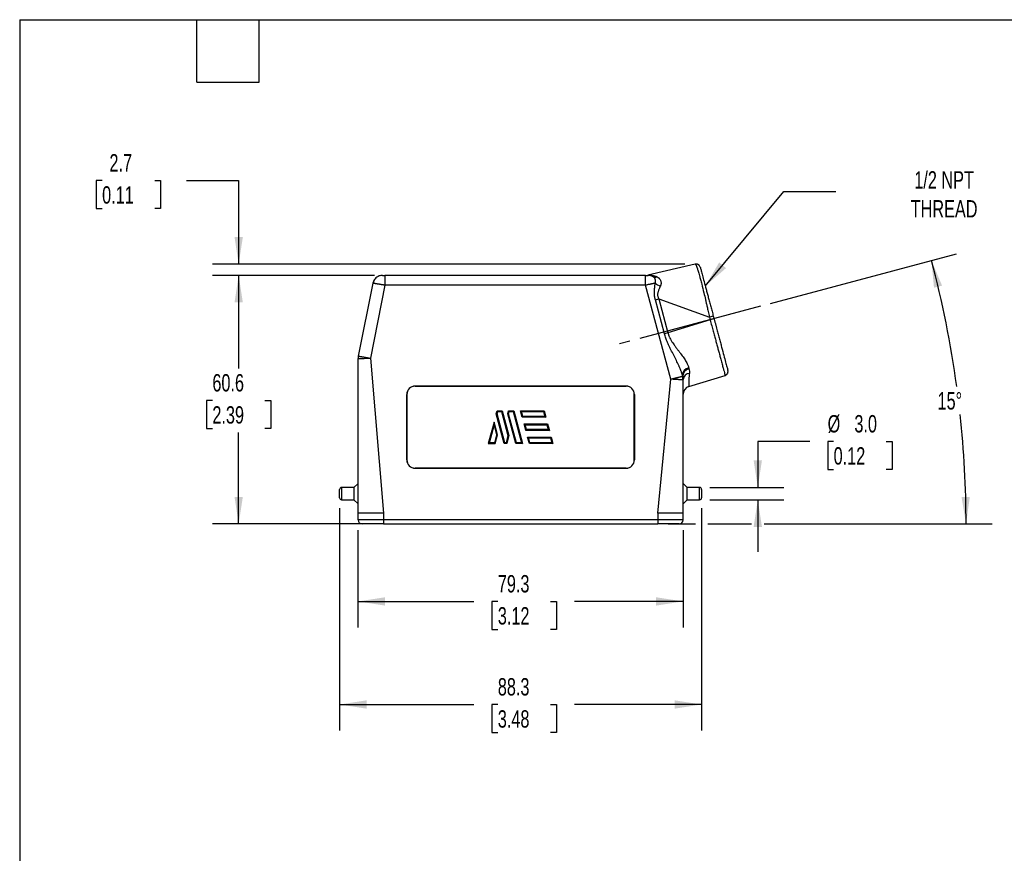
# Model space of a CAD drawing. Header units: millimetres. Extents: x 13 to 546, y 13 to 419.
# Tile 2 of 4: x 13 to 253, y 216 to 419. Entities that reach past the tile are written whole.
import ezdxf

# ---------------------------------------------------------------- set-up
doc = ezdxf.new("R2010")
doc.units = ezdxf.units.MM
doc.header["$LTSCALE"] = 2
doc.linetypes.add('SLD-Center', pattern=[19.05, 15.24, -1.27, 1.27, -1.27])
doc.linetypes.add('SLD-Solid', pattern=[0])
doc.layers.add('CENTER', color=40, linetype='SLD-Center')
doc.layers.add('DIMENSIONS', color=140, linetype='SLD-Solid', lineweight=25)
doc.layers.add('TEXT', color=140, linetype='SLD-Solid', lineweight=25)
doc.styles.add('SLDTEXTSTYLE0', font='TXT', dxfattribs={"width": 0.7})
doc.dimstyles.new('SLDDIMSTYLE2', dxfattribs={"dimtxt": 4.316016, "dimasz": 6.604, "dimexe": 0, "dimexo": 0.0625, "dimgap": 1.079004, "dimtad": 0, "dimtih": 1, "dimtoh": 1, "dimrnd": 1e-09, "dimzin": 12, "dimdsep": 46, "dimtxsty": 'SLDTEXTSTYLE0', "dimsah": 1, "dimcen": 0.09, "dimadec": 0, "dimazin": 3, "dimtfac": 1, "dimtmove": 0, "dimatfit": 0, "dimfxl": 0, "dimfrac": 2, "dimtolj": 1, "dimtzin": 12, "dimarcsym": 0})
doc.dimstyles.new('SLDDIMSTYLE3', dxfattribs={"dimtxt": 4.316016, "dimasz": 6.604, "dimexe": 0, "dimexo": 0.0625, "dimgap": 1.079004, "dimtad": 0, "dimtih": 1, "dimtoh": 1, "dimrnd": 1e-09, "dimzin": 12, "dimdsep": 46, "dimtxsty": 'SLDTEXTSTYLE0', "dimsah": 1, "dimcen": 0.09, "dimadec": 0, "dimazin": 3, "dimtfac": 1, "dimtofl": 0, "dimtmove": 0, "dimatfit": 3, "dimfxl": 0, "dimfrac": 2, "dimtolj": 1, "dimtzin": 12, "dimarcsym": 0})
doc.dimstyles.new('SLDDIMSTYLE4', dxfattribs={"dimtxt": 4.316016, "dimasz": 6.604, "dimexe": 0, "dimexo": 0.0625, "dimgap": 1.079004, "dimtad": 0, "dimtih": 1, "dimtoh": 1, "dimrnd": 1e-09, "dimzin": 4, "dimdsep": 46, "dimtxsty": 'SLDTEXTSTYLE0', "dimsah": 1, "dimcen": 0.09, "dimadec": 0, "dimazin": 1, "dimtfac": 1, "dimtmove": 0, "dimatfit": 0, "dimfxl": 0, "dimfrac": 2, "dimtolj": 1, "dimtzin": 12, "dimarcsym": 0})
doc.dimstyles.new('SLDDIMSTYLE5', dxfattribs={"dimtxt": 4.316016, "dimasz": 6.604, "dimexe": 0, "dimexo": 0.0625, "dimgap": 1.079004, "dimtad": 0, "dimtih": 1, "dimtoh": 1, "dimdec": 4, "dimlfac": 2, "dimzin": 12, "dimdsep": 46, "dimtxsty": 'SLDTEXTSTYLE0', "dimsah": 1, "dimcen": 0.09, "dimadec": 0, "dimazin": 3, "dimtfac": 1, "dimtdec": 0, "dimtofl": 0, "dimtmove": 0, "dimatfit": 3, "dimfxl": 0, "dimfrac": 2, "dimtolj": 1, "dimtzin": 12, "dimarcsym": 0})
doc.dimstyles.new('SLDDIMSTYLE6', dxfattribs={"dimtxt": 0.18, "dimasz": 6.604, "dimexe": 0, "dimexo": 0.0625, "dimgap": 0, "dimtad": 0, "dimtih": 1, "dimtoh": 1, "dimdec": 0, "dimrnd": 1e-09, "dimzin": 0, "dimdsep": 46, "dimtxsty": 'Standard', "dimsah": 1, "dimcen": 0.09, "dimadec": 0, "dimazin": 0, "dimtfac": 6.604, "dimtdec": 0, "dimtofl": 0, "dimtmove": 0, "dimatfit": 3, "dimfxl": 0, "dimfrac": 2, "dimtolj": 1, "dimtzin": 0, "dimarcsym": 0})

# ---------------------------------------------------------------- blocks, each defined once
blk = doc.blocks.new('_D_4')
at = {"layer": 'DIMENSIONS'}
for p, q in [((99.24, 356.78), (59.75, 356.78)), ((66.1, 356.78), (66.1, 334.11)), ((59.69, 326.29), (58.24, 326.29)), ((58.24, 326.29), (58.24, 319.43)), ((72.51, 326.29), (73.96, 326.29)), ((73.96, 326.29), (73.96, 319.43)), ((58.24, 319.43), (59.69, 319.43)), ((73.96, 319.43), (72.51, 319.43)), ((66.1, 296.18), (66.1, 318.46)), ((98.86, 296.18), (59.75, 296.18))]:
    blk.add_line(p, q, dxfattribs=at)
for points in [[(66.1, 356.78), (65.09, 350.17), (67.12, 350.17)], [(66.1, 296.18), (67.12, 302.78), (65.09, 302.78)]]:
    blk.add_solid(points, dxfattribs=at)
at = {"layer": 'DIMENSIONS', "char_height": 4.233, "attachment_point": 1, "style": 'SLDTEXTSTYLE0'}
for s, insert in [('60.6', (59.69, 332.71)), ('2.39', (59.69, 324.88))]:
    blk.add_mtext(s, dxfattribs=dict(at, insert=insert))
blk = doc.blocks.new('_D_5')
at = {"layer": 'DIMENSIONS'}
for p, q in [((32.8, 379.9), (31.35, 379.9)), ((31.35, 379.9), (31.35, 373.04)), ((45.62, 379.9), (47.07, 379.9)), ((47.07, 379.9), (47.07, 373.04)), ((53.4, 379.9), (66.1, 379.9)), ((66.1, 379.9), (66.1, 359.5)), ((31.35, 373.04), (32.8, 373.04)), ((47.07, 373.04), (45.62, 373.04)), ((174.92, 359.5), (59.75, 359.5)), ((99.24, 356.78), (59.75, 356.78)), ((66.1, 356.78), (66.1, 344.08))]:
    blk.add_line(p, q, dxfattribs=at)
for points in [[(66.1, 359.5), (67.12, 366.11), (65.09, 366.11)], [(66.1, 356.78), (65.09, 350.17), (67.12, 350.17)]]:
    blk.add_solid(points, dxfattribs=at)
at = {"layer": 'DIMENSIONS', "char_height": 4.233, "attachment_point": 1, "style": 'SLDTEXTSTYLE0'}
for s, insert in [('2.7', (34.59, 386.33)), ('0.11', (32.8, 378.5))]:
    blk.add_mtext(s, dxfattribs=dict(at, insert=insert))
blk = doc.blocks.new('_D_6')
at = {"layer": 'DIMENSIONS'}
for p, q in [((95.2, 294.64), (95.2, 270.95)), ((174.5, 294.64), (174.5, 270.95)), ((95.2, 277.3), (123.45, 277.3)), ((129.3, 277.3), (127.85, 277.3)), ((127.85, 277.3), (127.85, 270.44)), ((142.12, 277.3), (143.57, 277.3)), ((143.57, 277.3), (143.57, 270.44)), ((174.5, 277.3), (147.97, 277.3)), ((127.85, 270.44), (129.3, 270.44)), ((143.57, 270.44), (142.12, 270.44))]:
    blk.add_line(p, q, dxfattribs=at)
for points in [[(95.2, 277.3), (101.81, 276.28), (101.81, 278.31)], [(174.5, 277.3), (167.9, 278.31), (167.9, 276.28)]]:
    blk.add_solid(points, dxfattribs=at)
at = {"layer": 'DIMENSIONS', "char_height": 4.233, "attachment_point": 1, "style": 'SLDTEXTSTYLE0'}
for s, insert in [('79.3', (129.3, 283.72)), ('3.12', (129.3, 275.9))]:
    blk.add_mtext(s, dxfattribs=dict(at, insert=insert))
blk = doc.blocks.new('_D_7')
at = {"layer": 'DIMENSIONS'}
for p, q in [((90.7, 300.04), (90.7, 245.82)), ((179, 300.04), (179, 245.82)), ((90.7, 252.17), (123.45, 252.17)), ((129.3, 252.17), (127.85, 252.17)), ((127.85, 252.17), (127.85, 245.31)), ((142.12, 252.17), (143.57, 252.17)), ((143.57, 252.17), (143.57, 245.31)), ((179, 252.17), (147.97, 252.17)), ((127.85, 245.31), (129.3, 245.31)), ((143.57, 245.31), (142.12, 245.31))]:
    blk.add_line(p, q, dxfattribs=at)
for points in [[(90.7, 252.17), (97.31, 251.16), (97.31, 253.19)], [(179, 252.17), (172.4, 253.19), (172.4, 251.16)]]:
    blk.add_solid(points, dxfattribs=at)
at = {"layer": 'DIMENSIONS', "char_height": 4.233, "attachment_point": 1, "style": 'SLDTEXTSTYLE0'}
for s, insert in [('88.3', (129.3, 258.6)), ('3.48', (129.3, 250.77))]:
    blk.add_mtext(s, dxfattribs=dict(at, insert=insert))
blk = doc.blocks.new('_D_8')
at = {"layer": 'DIMENSIONS'}
for p, q in [((205.4, 316.29), (192.7, 316.29)), ((192.7, 316.29), (192.7, 305.08)), ((211.19, 316.29), (209.74, 316.29)), ((209.74, 316.29), (209.74, 309.43)), ((224.02, 316.29), (225.47, 316.29)), ((225.47, 316.29), (225.47, 309.43)), ((209.74, 309.43), (211.19, 309.43)), ((225.47, 309.43), (224.02, 309.43)), ((181.04, 305.08), (199.05, 305.08)), ((181.04, 302.08), (199.05, 302.08)), ((192.7, 302.08), (192.7, 289.38))]:
    blk.add_line(p, q, dxfattribs=at)
for points in [[(192.7, 305.08), (193.71, 311.68), (191.68, 311.68)], [(192.7, 302.08), (191.68, 295.47), (193.71, 295.47)]]:
    blk.add_solid(points, dxfattribs=at)
at = {"layer": 'DIMENSIONS', "char_height": 4.233, "attachment_point": 1, "style": 'SLDTEXTSTYLE0'}
for s, insert in [('%%c', (209.73, 322.72)), ('3.0', (216.25, 322.72)), ('0.12', (211.19, 314.89))]:
    blk.add_mtext(s, dxfattribs=dict(at, insert=insert))
blk = doc.blocks.new('_D_9')
at = {"layer": 'DIMENSIONS'}
for p, q in [((195.81, 349.91), (241.16, 362.06)), ((170.84, 296.18), (177.48, 296.18)), ((180.53, 296.18), (191.17, 296.18)), ((194.22, 296.18), (249.83, 296.18))]:
    blk.add_line(p, q, dxfattribs=at)
for start, end in [(7.7639, 14.9967), (0, 6.169)]:
    blk.add_arc((-4.78, 296.18), 248.27, start, end, dxfattribs=at)
for points in [[(235.03, 360.42), (235.67, 353.77), (237.64, 354.27)], [(243.48, 296.18), (244.41, 302.79), (242.38, 302.77)]]:
    blk.add_solid(points, dxfattribs=at)
at = {"layer": 'DIMENSIONS', "insert": (236.53, 328.31), "char_height": 4.233, "attachment_point": 1, "style": 'SLDTEXTSTYLE0'}
blk.add_mtext('15°', dxfattribs=at)

msp = doc.modelspace()

# ---------------------------------------------------------------- linework, layer by layer
for p, q in [((177.463192, 359.503992), (165.87602, 356.828882)), ((101.78424, 356.777622), (101.78424, 354.377622)), ((165.342078, 356.777622), (101.78424, 356.777622)), ((165.342078, 354.377622), (165.342078, 356.777622)), ((166.822213, 356.605666), (166.717361, 356.656066)), ((167.232276, 356.408557), (166.822213, 356.605666)), ((98.818964, 354.848301), (95.263673, 337.071843)), ((101.78424, 354.377622), (98.222432, 336.568581)), ((165.342078, 354.377622), (101.78424, 354.377622)), ((171.476704, 331.482887), (165.342078, 354.377622)), ((167.710813, 350.811318), (168.572934, 351.042323)), ((169.928146, 342.536118), (167.710813, 350.811318)), ((168.572934, 351.042323), (180.892801, 346.603414)), ((168.572934, 351.042323), (170.790267, 342.767123)), ((181.077961, 345.912387), (170.790267, 342.767123)), ((181.850293, 346.859973), (180.892801, 346.603414)), ((180.892801, 346.603414), (181.077961, 345.912387)), ((182.035453, 346.168946), (181.077961, 345.912387)), ((181.850293, 346.859973), (182.035453, 346.168946)), ((170.790267, 342.767123), (169.928146, 342.536118)), ((95.204828, 298.777622), (95.204828, 336.490466)), ((98.222432, 336.568581), (101.404828, 298.777622)), ((168.304828, 298.777622), (171.476704, 331.482887)), ((174.400583, 332.161931), (174.344129, 332.372619)), ((174.504828, 298.777622), (174.504828, 331.391089)), ((175.920085, 329.700242), (184.727571, 332.392961)), ((184.705463, 332.478328), (184.727571, 332.392961)), ((109.104828, 329.777622), (160.604828, 329.777622)), ((109.104828, 329.760167), (109.104828, 329.777622)), ((160.604828, 329.760167), (109.104828, 329.760167)), ((160.604828, 329.777622), (160.604828, 329.760167)), ((107.104828, 311.777622), (107.104828, 327.777622)), ((107.122283, 327.777622), (107.104828, 327.777622)), ((107.122283, 327.777622), (107.122283, 311.777622)), ((162.587373, 327.777622), (162.604828, 327.777622)), ((162.587373, 311.777622), (162.587373, 327.777622)), ((162.604828, 327.777622), (162.604828, 311.777622)), ((128.914914, 323.003673), (129.122302, 323.777632)), ((130.851133, 315.777612), (128.914914, 323.003673)), ((129.12197, 323.003672), (128.914914, 323.003673)), ((129.12197, 323.003672), (129.275767, 323.577632)), ((131.004599, 315.977612), (129.12197, 323.003672)), ((129.275767, 323.577632), (129.122302, 323.777632)), ((129.122302, 323.777632), (130.363978, 323.777632)), ((129.275767, 323.577632), (130.210513, 323.577632)), ((130.363978, 323.777632), (130.210513, 323.577632)), ((130.210513, 323.577632), (131.774884, 317.739362)), ((130.363978, 323.777632), (131.981939, 317.739362)), ((131.73606, 323.003673), (131.943436, 323.777632)), ((131.943115, 323.003674), (131.73606, 323.003673)), ((133.672255, 315.777612), (131.73606, 323.003673)), ((131.943115, 323.003674), (132.096903, 323.577632)), ((133.825721, 315.977612), (131.943115, 323.003674)), ((131.943436, 323.777632), (133.185111, 323.777632)), ((132.096903, 323.577632), (131.943436, 323.777632)), ((132.096903, 323.577632), (133.031646, 323.577632)), ((133.185111, 323.777632), (133.031646, 323.577632)), ((133.031646, 323.577632), (135.068073, 315.977612)), ((133.185111, 323.777632), (135.328718, 315.777612)), ((134.841551, 323.777632), (135.102196, 323.577632)), ((134.841551, 323.777632), (140.587336, 323.777632)), ((135.27028, 322.177584), (134.841551, 323.777632)), ((135.423746, 322.377584), (135.102196, 323.577632)), ((135.102196, 323.577632), (140.433871, 323.577632)), ((135.423746, 322.377584), (135.27028, 322.177584)), ((141.016065, 322.177584), (135.27028, 322.177584)), ((140.755421, 322.377584), (135.423746, 322.377584)), ((140.433871, 323.577632), (140.587336, 323.777632)), ((140.433871, 323.577632), (140.755421, 322.377584)), ((140.587336, 323.777632), (141.016065, 322.177584)), ((140.755421, 322.377584), (141.016065, 322.177584)), ((128.371403, 320.975235), (126.978713, 315.777612)), ((127.239358, 315.977612), (128.371404, 320.202491)), ((129.199623, 317.884266), (128.371403, 320.975235)), ((128.371404, 320.202491), (128.371403, 320.975235)), ((128.371404, 320.202491), (128.992568, 317.884266)), ((135.698984, 320.577609), (135.959628, 320.377609)), ((135.698984, 320.577609), (141.444781, 320.577609)), ((136.127701, 318.977586), (135.698984, 320.577609)), ((135.959628, 320.377609), (141.291315, 320.377609)), ((136.281168, 319.177586), (135.959628, 320.377609)), ((141.291315, 320.377609), (141.444781, 320.577609)), ((141.291315, 320.377609), (141.612855, 319.177586)), ((141.444781, 320.577609), (141.873498, 318.977586)), ((128.992568, 317.884266), (128.481682, 315.977612)), ((128.635147, 315.777612), (129.199623, 317.884266)), ((129.199623, 317.884266), (128.992568, 317.884266)), ((131.774884, 317.739362), (131.302816, 315.977612)), ((131.981939, 317.739362), (131.45628, 315.777612)), ((131.774884, 317.739362), (131.981939, 317.739362)), ((136.281168, 319.177586), (136.127701, 318.977586)), ((141.873498, 318.977586), (136.127701, 318.977586)), ((141.612855, 319.177586), (136.281168, 319.177586)), ((136.556441, 317.377611), (136.817084, 317.177611)), ((136.556441, 317.377611), (142.302215, 317.377611)), ((136.985146, 315.777612), (136.556441, 317.377611)), ((137.138613, 315.977612), (136.817084, 317.177611)), ((136.817084, 317.177611), (142.148751, 317.177611)), ((141.612855, 319.177586), (141.873498, 318.977586)), ((142.148751, 317.177611), (142.302215, 317.377611)), ((142.148751, 317.177611), (142.470297, 315.977612)), ((142.302215, 317.377611), (142.730943, 315.777612)), ((127.239358, 315.977612), (126.978713, 315.777612)), ((126.978713, 315.777612), (128.635147, 315.777612)), ((128.481682, 315.977612), (127.239358, 315.977612)), ((128.481682, 315.977612), (128.635147, 315.777612)), ((131.004599, 315.977612), (130.851133, 315.777612)), ((131.45628, 315.777612), (130.851133, 315.777612)), ((131.302816, 315.977612), (131.004599, 315.977612)), ((131.302816, 315.977612), (131.45628, 315.777612)), ((133.825721, 315.977612), (133.672255, 315.777612)), ((135.328718, 315.777612), (133.672255, 315.777612)), ((135.068073, 315.977612), (133.825721, 315.977612)), ((135.068073, 315.977612), (135.328718, 315.777612)), ((137.138613, 315.977612), (136.985146, 315.777612)), ((142.730943, 315.777612), (136.985146, 315.777612)), ((142.470297, 315.977612), (137.138613, 315.977612)), ((142.470297, 315.977612), (142.730943, 315.777612)), ((107.122283, 311.777622), (107.104828, 311.777622)), ((109.104828, 309.795077), (109.104828, 309.777622)), ((109.104828, 309.795077), (160.604828, 309.795077)), ((160.604828, 309.777622), (109.104828, 309.777622)), ((160.604828, 309.795077), (160.604828, 309.777622)), ((162.587373, 311.777622), (162.604828, 311.777622)), ((94.204828, 305.077622), (91.204828, 305.077622)), ((91.204828, 305.077622), (91.204828, 302.077622)), ((95.204828, 306.077622), (94.204828, 305.077622)), ((94.204828, 305.077622), (94.204828, 302.077622)), ((175.504828, 305.077622), (174.504828, 306.077622)), ((178.504828, 305.077622), (175.504828, 305.077622)), ((175.504828, 302.077622), (175.504828, 305.077622)), ((178.504828, 302.077622), (178.504828, 305.077622)), ((91.204828, 302.077622), (94.204828, 302.077622)), ((94.204828, 302.077622), (95.204828, 301.077622)), ((174.504828, 301.077622), (175.504828, 302.077622)), ((175.504828, 302.077622), (178.504828, 302.077622)), ((101.404828, 298.777622), (95.204828, 298.777622)), ((95.204828, 297.177622), (95.204828, 298.777622)), ((101.404828, 298.777622), (101.404828, 297.177622)), ((168.304828, 298.777622), (168.304828, 297.177622)), ((174.504828, 298.777622), (168.304828, 298.777622)), ((174.504828, 297.177622), (174.504828, 298.777622)), ((101.404828, 297.177622), (95.204828, 297.177622)), ((168.304828, 297.177622), (101.404828, 297.177622)), ((101.404828, 297.177622), (101.404828, 296.177622)), ((101.404828, 296.177622), (168.304828, 296.177622)), ((174.504828, 297.177622), (168.304828, 297.177622)), ((168.304828, 297.177622), (168.304828, 296.177622))]:
    msp.add_line(p, q)
for centre, radius, start, end in [((177.688143, 358.529621), 1, 70.46652958, 103), ((177.688143, 358.529621), 1, 15, 54.37727026), ((101.172358, 354.377622), 2.4, 145.51827162, 168.69006753), ((101.172358, 354.377622), 2.4, 90, 109.9302727), ((165.961229, 357.4919), 0.714281, 270.16158588, 290.13982516), ((165.963244, 354.377622), 2.4, 59.92750597, 90), ((167.653314, 357.400104), 1.063789, 242.72815045, 294.54374778), ((169.718841, 357.10609), 3.029226, 227.56028506, 255.57291314), ((96.712561, 336.787817), 1.476465, 168.90892395, 192.95230817), ((176.099177, 332.466665), 1.757565, 97.82296136, 183.06731693), ((176.165921, 332.259863), 1.763873, 98.23275041, 183.84229455), ((172.996586, 331.801638), 1.449489, 341.4807856, 14.39263737), ((176.181564, 331.208253), 1.686675, 94.96194876, 173.77688135), ((184.435199, 333.349266), 1, 287, 318.70424163), ((184.435199, 333.349266), 1, 335.35459245, 15), ((109.104828, 327.777622), 2, 90, 180), ((109.104828, 327.777622), 1.982545, 90, 180), ((160.604828, 327.777622), 2, 0, 90), ((160.604828, 327.777622), 1.982545, 0, 90), ((176.504828, 327.787633), 2, 107, 180), ((109.104828, 311.777622), 2, 180, 270), ((109.104828, 311.777622), 1.982545, 180, 270), ((160.604828, 311.777622), 2, 270, 0), ((160.604828, 311.777622), 1.982545, 270, 0), ((91.204828, 304.577622), 0.5, 90, 180), ((178.504828, 304.577622), 0.5, 0, 90), ((91.204828, 302.577622), 0.5, 180, 270), ((178.504828, 302.577622), 0.5, 270, 0), ((96.204828, 297.177622), 1, 180, 270), ((173.504828, 297.177622), 1, 270, 0)]:
    msp.add_arc(centre, radius, start, end)
for points, knots in [([(177.463192, 359.503992), (177.469191, 359.504392), (177.481188, 359.505192), (177.501714, 359.494091), (177.524052, 359.474097), (177.548358, 359.444409), (177.574551, 359.405352), (177.602614, 359.356952), (177.632516, 359.299314), (177.664225, 359.232522), (177.697713, 359.156666), (177.73295, 359.071834), (177.769905, 358.978114), (177.808549, 358.875597), (177.848853, 358.764369), (177.890786, 358.644522), (177.934324, 358.516125), (177.979442, 358.379266), (178.052265, 358.153344), (178.207762, 357.645477), (178.437608, 356.840627), (178.730233, 355.757531), (179.082517, 354.408132), (179.494244, 352.757974), (179.828285, 351.354216), (179.999874, 350.615335), (180.066819, 350.325738), (180.147103, 349.976143), (180.240706, 349.565428), (180.347478, 349.092729), (180.467138, 348.557634), (180.599148, 347.960392), (180.742934, 347.302229), (180.841506, 346.842599), (180.892801, 346.603414)], [0, 0, 0, 0, 0.0168616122, 0.0337222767, 0.0505824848, 0.0674424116, 0.0843019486, 0.1011607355, 0.1180181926, 0.1348735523, 0.1517258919, 0.168574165, 0.1854172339, 0.202253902, 0.2190829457, 0.2359031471, 0.2527133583, 0.2695172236, 0.2863178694, 0.3311637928, 0.4293537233, 0.4960529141, 0.5716279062, 0.6970243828, 0.7856485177, 0.7976896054, 0.8126928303, 0.8306630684, 0.8516001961, 0.8754958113, 0.9023295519, 0.9320652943, 0.9646477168, 1, 1, 1, 1]), ([(178.500244, 359.113138), (178.43604, 359.187487), (178.307194, 359.33669), (178.048267, 359.462562), (177.778768, 359.50669), (177.614639, 359.468913), (177.533855, 359.450319)], [0, 0, 0, 0, 0.2525197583, 0.5067598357, 0.7572296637, 1, 1, 1, 1]), ([(178.654069, 358.78844), (178.654323, 358.787492), (178.654832, 358.785594), (178.658948, 358.770234), (178.665518, 358.745712), (178.674785, 358.71113), (178.686681, 358.66673), (178.701228, 358.612442), (178.732367, 358.49623), (178.792531, 358.271695), (178.900771, 357.867737), (179.036694, 357.360467), (179.252769, 356.554061), (179.585818, 355.311107), (179.992218, 353.794403), (180.349347, 352.461577), (180.631857, 351.407235), (180.925707, 350.310574), (181.178365, 349.367639), (181.383537, 348.60193), (181.538892, 348.022137), (181.694505, 347.44138), (181.798377, 347.053725), (181.850293, 346.859973)], [0, 0, 0, 0, 0.0178692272, 0.0357401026, 0.0536284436, 0.0715500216, 0.0895205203, 0.1075554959, 0.1256703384, 0.1880174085, 0.2506822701, 0.3130646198, 0.3754063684, 0.4997782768, 0.6241624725, 0.6864501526, 0.748996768, 0.8116643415, 0.8742244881, 0.90585622, 0.9373124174, 0.9686683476, 1, 1, 1, 1]), ([(100.389301, 356.646283), (100.194478, 356.561668), (99.801106, 356.39082), (99.338621, 355.951646), (99.005919, 355.426259), (98.91964, 355.031789), (98.877475, 354.839013)], [0, 0, 0, 0, 0.2509741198, 0.5067478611, 0.7589494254, 1, 1, 1, 1]), ([(101.172358, 356.777622), (101.172358, 356.777622), (101.238302, 356.777622), (101.464846, 356.777622), (101.6236, 356.777622), (101.78424, 356.777622)], [0, 0, 0, 0, 0.5, 0.5, 1, 1, 1, 1]), ([(165.342078, 356.777622), (165.505155, 356.777622), (165.666318, 356.777622), (165.896299, 356.777622), (165.963244, 356.777622), (165.963244, 356.777622)], [0, 0, 0, 0, 0.5, 0.5, 1, 1, 1, 1]), ([(165.87602, 356.828882), (165.870021, 356.827364), (165.858481, 356.824444), (165.852647, 356.820798), (165.856578, 356.817949), (165.871036, 356.815923), (165.909304, 356.81399), (166.010286, 356.814525), (166.1392, 356.818957), (166.207165, 356.821294)], [0, 0, 0, 0, 0.11448859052, 0.22021433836, 0.31862395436, 0.41143481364, 0.50061703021, 0.73671808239, 1, 1, 1, 1]), ([(166.207165, 356.821294), (166.2564, 356.822593), (166.362579, 356.825393), (166.531794, 356.82197), (166.732383, 356.809759), (166.957831, 356.783588), (167.229466, 356.735413), (167.520794, 356.660559), (167.819855, 356.557766), (168.005224, 356.473389), (168.095199, 356.432434)], [0, 0, 0, 0, 0.0719535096, 0.1551732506, 0.2505085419, 0.3727029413, 0.4997606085, 0.674749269, 0.842128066, 1, 1, 1, 1]), ([(167.674063, 354.870394), (167.687491, 354.911457), (167.71431, 354.99347), (167.742449, 355.115318), (167.761401, 355.235534), (167.772707, 355.39478), (167.76334, 355.586343), (167.714079, 355.806298), (167.627425, 356.003534), (167.516657, 356.164107), (167.400803, 356.285621), (167.28743, 356.379407), (167.205226, 356.430232), (167.165872, 356.454563)], [0, 0, 0, 0, 0.0629121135, 0.1256540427, 0.1881497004, 0.2503235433, 0.3764772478, 0.5001816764, 0.6331709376, 0.749899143, 0.8402238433, 0.9235113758, 1, 1, 1, 1]), ([(168.095199, 356.432434), (168.131804, 356.414142), (168.204725, 356.377702), (168.307264, 356.317301), (168.404139, 356.253178), (168.494867, 356.185085), (168.579508, 356.113317), (168.71218, 355.986212), (168.870019, 355.788961), (169.01495, 355.503163), (169.09921, 355.19214), (169.118532, 354.89861), (169.093555, 354.634515), (169.046672, 354.404026), (168.991704, 354.249797), (168.964116, 354.172389)], [0, 0, 0, 0, 0.0425186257, 0.0847018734, 0.1265676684, 0.1681281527, 0.2093904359, 0.25035738, 0.3757762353, 0.500361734, 0.625367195, 0.7499335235, 0.8326426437, 0.916002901, 1, 1, 1, 1]), ([(101.78424, 354.377622), (101.724853, 354.387055), (101.607795, 354.405647), (101.435407, 354.433087), (101.269291, 354.459546), (101.109848, 354.48495), (100.957386, 354.509236), (100.812126, 354.53236), (100.67421, 354.554295), (100.543707, 354.575025), (100.420625, 354.594549), (100.304913, 354.612878), (100.19647, 354.630032), (100.095156, 354.646039), (100.000791, 354.660934), (99.913167, 354.674759), (99.832054, 354.687562), (99.757198, 354.699389), (99.626688, 354.720074), (99.451983, 354.747858), (99.255093, 354.779173), (99.094284, 354.804744), (98.969865, 354.82449), (98.882642, 354.83829), (98.828832, 354.846759), (98.822236, 354.84779), (98.818964, 354.848301)], [0, 0, 0, 0, 0.0382716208, 0.0754375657, 0.1114978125, 0.1464523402, 0.1803011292, 0.2130441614, 0.2446814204, 0.2752128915, 0.3046385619, 0.3329584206, 0.360172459, 0.3862806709, 0.4112830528, 0.4351796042, 0.4579703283, 0.4796552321, 0.5002343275, 0.5749929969, 0.6486287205, 0.7211424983, 0.7925353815, 0.8628084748, 0.93196294, 1, 1, 1, 1]), ([(167.674677, 354.870558), (167.642688, 354.8638), (167.577895, 354.850111), (167.471287, 354.8276), (167.3561, 354.803272), (167.231609, 354.77697), (167.097942, 354.748719), (166.955077, 354.718513), (166.803125, 354.686387), (166.63859, 354.651594), (166.451743, 354.612172), (166.2318, 354.565777), (165.971518, 354.510781), (165.670554, 354.447089), (165.455503, 354.401609), (165.342078, 354.377622)], [0, 0, 0, 0, 0.0573714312, 0.1162055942, 0.1765027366, 0.238263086, 0.3014868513, 0.3661742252, 0.4323253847, 0.499940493, 0.5736596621, 0.6605284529, 0.760543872, 0.8737023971, 1, 1, 1, 1]), ([(167.710813, 350.811318), (167.692692, 350.881309), (167.656738, 351.020177), (167.611124, 351.228762), (167.572181, 351.43532), (167.540437, 351.639987), (167.502965, 351.944473), (167.477752, 352.360361), (167.484866, 352.856217), (167.517353, 353.342286), (167.563714, 353.823209), (167.621021, 354.339819), (167.656299, 354.688775), (167.674677, 354.870558)], [0, 0, 0, 0, 0.0515242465, 0.1022291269, 0.1521751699, 0.2014257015, 0.2500467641, 0.3713988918, 0.4997334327, 0.6081862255, 0.7275311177, 0.8580613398, 1, 1, 1, 1]), ([(168.572934, 351.042323), (168.549937, 351.091812), (168.479725, 351.242906), (168.395243, 351.493376), (168.341477, 351.765474), (168.322424, 352.011917), (168.332077, 352.243731), (168.367212, 352.483924), (168.421146, 352.716629), (168.498527, 352.974778), (168.601037, 353.263716), (168.732063, 353.598678), (168.857158, 353.90315), (168.934065, 354.096745), (168.964116, 354.172389)], [0, 0, 0, 0, 0.04679206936, 0.14285990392, 0.22591014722, 0.28510805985, 0.35681120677, 0.42832613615, 0.49975279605, 0.57133130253, 0.67453396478, 0.78561118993, 0.91623063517, 1, 1, 1, 1]), ([(181.077961, 345.912387), (181.204612, 345.444415), (181.450102, 344.537339), (181.802783, 343.233828), (182.125804, 342.03925), (182.377817, 341.106962), (182.569186, 340.399147), (182.710115, 339.877847), (182.846412, 339.373617), (182.977949, 338.886915), (183.1661, 338.190589), (183.400054, 337.324405), (183.69838, 336.219262), (183.98967, 335.140495), (184.256785, 334.150795), (184.468317, 333.365587), (184.615287, 332.817976), (184.693609, 332.524506), (184.703553, 332.485771), (184.705463, 332.478328)], [0, 0, 0, 0, 0.0705356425, 0.1367201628, 0.1985529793, 0.256033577, 0.2853505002, 0.314317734, 0.3429353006, 0.3712032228, 0.3991215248, 0.467363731, 0.5334236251, 0.6237252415, 0.7134399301, 0.8025692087, 0.8911146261, 0.9790777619, 1, 1, 1, 1]), ([(182.035453, 346.168946), (182.064828, 346.059316), (182.12353, 345.840237), (182.211471, 345.512038), (182.299206, 345.184606), (182.386735, 344.857941), (182.474059, 344.532044), (182.561179, 344.20691), (182.726242, 343.590886), (182.967034, 342.692236), (183.2806, 341.521992), (183.586411, 340.380691), (183.982168, 338.903706), (184.432397, 337.22343), (184.797847, 335.859548), (185.029052, 334.996679), (185.168223, 334.477288), (185.275226, 334.077948), (185.336907, 333.84775), (185.370693, 333.721661), (185.388168, 333.656441), (185.399105, 333.615623), (185.400451, 333.610599), (185.401125, 333.608085)], [0, 0, 0, 0, 0.01668451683, 0.03334145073, 0.04998216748, 0.06661806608, 0.08326055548, 0.09992103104, 0.11661085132, 0.17837884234, 0.2401691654, 0.30450361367, 0.36885968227, 0.50009444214, 0.63131384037, 0.69562606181, 0.75996218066, 0.82169887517, 0.88346098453, 0.9126210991, 0.94172348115, 0.97082937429, 1, 1, 1, 1]), ([(174.344129, 332.372619), (174.321605, 332.454081), (174.275999, 332.619018), (174.197714, 332.870284), (174.111419, 333.128208), (174.016559, 333.392897), (173.913496, 333.664378), (173.802352, 333.942702), (173.683328, 334.227921), (173.556607, 334.520078), (173.285267, 335.125072), (172.839295, 336.047572), (172.191081, 337.317677), (171.539753, 338.577712), (171.029323, 339.616244), (170.682543, 340.394034), (170.455441, 340.944611), (170.253611, 341.484039), (170.075641, 342.011947), (169.976754, 342.363374), (169.928146, 342.536118)], [0, 0, 0, 0, 0.0252407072, 0.0511053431, 0.0776008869, 0.104733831, 0.132510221, 0.1609356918, 0.190015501, 0.2197545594, 0.2501574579, 0.374462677, 0.500111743, 0.6328359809, 0.7499333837, 0.8034836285, 0.8551890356, 0.9051219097, 0.9533625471, 1, 1, 1, 1]), ([(170.790267, 342.767123), (170.809646, 342.696334), (170.848692, 342.553698), (170.917207, 342.340909), (170.993435, 342.127154), (171.078072, 341.912685), (171.170903, 341.697515), (171.329457, 341.35889), (171.581696, 340.889474), (171.92782, 340.334008), (172.318367, 339.772455), (172.716517, 339.235491), (173.132778, 338.696024), (173.538688, 338.166464), (173.919702, 337.657101), (174.294261, 337.14689), (174.63389, 336.661248), (174.961878, 336.15972), (175.250316, 335.672383), (175.478232, 335.231803), (175.645479, 334.852085), (175.769007, 334.525664), (175.829873, 334.312973), (175.85995, 334.207874)], [0, 0, 0, 0, 0.0200125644, 0.0403244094, 0.0609594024, 0.0819403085, 0.1032887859, 0.1250253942, 0.1843050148, 0.249490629, 0.3058170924, 0.3748406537, 0.4375385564, 0.4999266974, 0.5676712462, 0.6246826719, 0.689895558, 0.7496491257, 0.8138480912, 0.874434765, 0.9173215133, 0.9591454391, 1, 1, 1, 1]), ([(95.273662, 336.456882), (95.263286, 336.458258), (95.242343, 336.461036), (95.221313, 336.468366), (95.207397, 336.477847), (95.205688, 336.486243), (95.204828, 336.490466)], [0, 0, 0, 0, 0.2440011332, 0.4924748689, 0.744717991, 1, 1, 1, 1]), ([(95.261144, 337.059202), (95.261316, 337.060061), (95.2617, 337.061979), (95.262971, 337.068334), (95.263673, 337.071843)], [0, 0, 0, 0, 0.4478391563, 1, 1, 1, 1]), ([(95.263673, 337.071843), (95.264965, 337.07354), (95.267565, 337.07695), (95.28366, 337.079361), (95.308988, 337.079769), (95.344648, 337.077933), (95.390583, 337.073871), (95.447001, 337.067539), (95.513983, 337.058921), (95.591587, 337.048006), (95.679815, 337.034794), (95.778621, 337.019293), (95.887898, 337.001526), (96.007491, 336.981521), (96.172433, 336.953296), (96.391025, 336.914886), (96.670503, 336.864432), (96.966129, 336.809913), (97.273317, 336.752248), (97.58763, 336.692306), (97.904835, 336.631011), (98.117087, 336.589289), (98.222432, 336.568581)], [0, 0, 0, 0, 0.0362337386, 0.0728443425, 0.1098318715, 0.1471963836, 0.184937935, 0.2230565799, 0.2615523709, 0.3004253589, 0.3396755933, 0.3793031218, 0.4193079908, 0.459690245, 0.5004499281, 0.5748554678, 0.6482467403, 0.7206240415, 0.7919876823, 0.8623379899, 0.9316753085, 1, 1, 1, 1]), ([(98.222432, 336.568581), (98.165782, 336.56427), (98.052673, 336.555664), (97.883929, 336.543663), (97.717235, 336.532338), (97.553517, 336.521755), (97.393647, 336.511895), (97.23842, 336.502763), (97.088544, 336.494358), (96.944624, 336.486681), (96.807165, 336.47973), (96.676561, 336.473507), (96.553099, 336.468012), (96.43696, 336.463242), (96.279078, 336.457381), (96.083584, 336.451568), (95.862791, 336.447186), (95.664777, 336.445471), (95.496809, 336.446483), (95.36058, 336.449976), (95.302676, 336.454577), (95.273662, 336.456882)], [0, 0, 0, 0, 0.0415558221, 0.082970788, 0.1241372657, 0.1649487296, 0.2053010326, 0.2450935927, 0.2842304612, 0.3226212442, 0.3601818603, 0.3968351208, 0.4325111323, 0.4671475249, 0.5006895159, 0.5785748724, 0.65937353, 0.742561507, 0.8275246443, 0.9135792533, 1, 1, 1, 1]), ([(171.476704, 331.482887), (171.531645, 331.49723), (171.642116, 331.526069), (171.808241, 331.569129), (171.975075, 331.612145), (172.142022, 331.654935), (172.308445, 331.697335), (172.473683, 331.739165), (172.637047, 331.780241), (172.797826, 331.820373), (172.955286, 331.859365), (173.108674, 331.897013), (173.257223, 331.933113), (173.400159, 331.967459), (173.57456, 332.008814), (173.767992, 332.053672), (173.963006, 332.09711), (174.122385, 332.130454), (174.246012, 332.15368), (174.333303, 332.166612), (174.388113, 332.170355), (174.396452, 332.164722), (174.400583, 332.161931)], [0, 0, 0, 0, 0.036146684, 0.0726806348, 0.1096019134, 0.1469105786, 0.1846066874, 0.2226902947, 0.2611614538, 0.3000202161, 0.3392666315, 0.3789007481, 0.4189226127, 0.4593322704, 0.5001297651, 0.575274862, 0.649174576, 0.7218291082, 0.793238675, 0.8634035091, 0.932323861, 1, 1, 1, 1]), ([(174.371017, 331.341247), (174.353757, 331.340477), (174.31926, 331.338938), (174.256572, 331.337462), (174.186306, 331.336597), (174.108107, 331.3364), (174.022706, 331.336857), (173.930626, 331.337972), (173.832509, 331.339744), (173.729019, 331.342172), (173.620849, 331.345258), (173.508705, 331.349), (173.393289, 331.353401), (173.238385, 331.360034), (173.032887, 331.370317), (172.765111, 331.385745), (172.470336, 331.404645), (172.152986, 331.4271), (171.819139, 331.452809), (171.591387, 331.472814), (171.476704, 331.482887)], [0, 0, 0, 0, 0.0433918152, 0.0867284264, 0.1299296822, 0.172916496, 0.2156116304, 0.2579404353, 0.2998315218, 0.3412173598, 0.3820347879, 0.4222254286, 0.4617360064, 0.5005185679, 0.5749345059, 0.6538635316, 0.7366590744, 0.8225459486, 0.9106432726, 1, 1, 1, 1]), ([(174.504828, 331.391089), (174.50406, 331.386467), (174.50253, 331.377263), (174.490256, 331.365984), (174.471072, 331.35661), (174.444499, 331.349366), (174.411825, 331.344013), (174.384531, 331.342163), (174.371017, 331.341247)], [0, 0, 0, 0, 0.1718605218, 0.3421959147, 0.5105823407, 0.6766067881, 0.8398718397, 1, 1, 1, 1]), ([(175.920085, 329.700242), (175.919978, 329.701167), (175.919765, 329.703015), (175.919926, 329.718491), (175.920437, 329.743176), (175.92133, 329.777912), (175.922593, 329.82238), (175.924225, 329.876571), (175.926223, 329.940395), (175.928585, 330.013783), (175.931307, 330.096661), (175.934388, 330.188954), (175.937819, 330.290589), (175.94162, 330.401498), (175.947222, 330.566277), (175.959874, 330.905314), (175.977739, 331.376015), (175.997915, 331.902125), (176.011936, 332.267844), (176.024342, 332.591418), (176.032184, 332.797026), (176.035677, 332.888607)], [0, 0, 0, 0, 0.0383181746, 0.0766004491, 0.1148546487, 0.1530881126, 0.1913077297, 0.2295199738, 0.267730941, 0.3059463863, 0.3441717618, 0.3824122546, 0.4206728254, 0.4589582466, 0.4972731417, 0.5784000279, 0.7493320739, 0.8286847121, 0.896974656, 0.9541109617, 1, 1, 1, 1]), ([(184.710651, 332.458755), (184.797591, 332.481485), (184.973655, 332.527516), (185.201278, 332.705215), (185.371114, 332.949525), (185.410094, 333.14502), (185.429429, 333.24199)], [0, 0, 0, 0, 0.24560533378, 0.49738006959, 0.75068839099, 1, 1, 1, 1]), ([(90.704828, 302.577622), (90.704828, 302.577622), (90.704828, 303.025707), (90.704828, 304.129537), (90.704828, 304.577622), (90.704828, 304.577622)], [0, 0, 0, 0, 0.5, 0.5, 1, 1, 1, 1]), ([(179.004828, 304.577622), (179.004828, 304.577622), (179.004828, 304.129537), (179.004828, 303.025707), (179.004828, 302.577622), (179.004828, 302.577622)], [0, 0, 0, 0, 0.5, 0.5, 1, 1, 1, 1]), ([(101.404828, 296.177622), (100.025742, 296.177622), (98.703035, 296.177622), (96.752712, 296.177622), (96.204828, 296.177622), (96.204828, 296.177622)], [0, 0, 0, 0, 0.5, 0.5, 1, 1, 1, 1]), ([(173.504828, 296.177622), (173.504828, 296.177622), (172.956945, 296.177622), (171.006622, 296.177622), (169.683915, 296.177622), (168.304828, 296.177622)], [0, 0, 0, 0, 0.5, 0.5, 1, 1, 1, 1])]:
    msp.add_open_spline(points, degree=3, knots=knots)
for points in [[(175.85995, 334.207874), (175.877961, 334.139761), (175.89576, 334.072317), (175.913344, 334.005558)], [(175.913344, 334.005558), (176.014457, 333.622471), (176.049389, 333.248968), (176.035677, 332.888607)], [(174.400583, 332.161931), (174.403232, 332.152046), (174.406012, 332.141671), (174.406013, 332.141665)]]:
    msp.add_open_spline(points, degree=3)
at = {"layer": 'CENTER'}
msp.add_line((193.356851, 349.257084), (158.63866, 339.956511), dxfattribs=at)
at = {"layer": 'TEXT'}
for p, q in [((12.7, 419.1), (546.1, 419.1)), ((12.7, 419.1), (12.7, 12.7)), ((55.88, 403.86), (55.88, 419.1)), ((71.12, 403.86), (71.12, 419.1)), ((55.88, 403.86), (71.12, 403.86))]:
    msp.add_line(p, q, dxfattribs=at)

# ---------------------------------------------------------------- texts
at = {"layer": 'TEXT', "insert": (238.131937, 382.175225), "char_height": 4.23333333, "attachment_point": 2, "style": 'SLDTEXTSTYLE0'}
msp.add_mtext('1/2 NPT^JTHREAD', dxfattribs=at)

# ---------------------------------------------------------------- dimensions: what is measured, and where the dimension line sits
at = {"layer": 'DIMENSIONS'}
for base, p1, p2, dimstyle, picture, middle in [((66.101407, 359.503992), (101.78424, 356.777622), (177.463192, 359.503992), 'SLDDIMSTYLE2', '_D_5', (66.101407, 379.901937)), ((66.101407, 356.777622), (101.404828, 296.177622), (101.78424, 356.777622), 'SLDDIMSTYLE3', '_D_4', (66.101407, 326.286619))]:
    dim = msp.add_linear_dim(base=base, p1=p1, p2=p2, angle=90, dimstyle=dimstyle, dxfattribs=at)
    dim.commit()
    dim.dimension.update_dxf_attribs({"geometry": picture, "text_midpoint": middle, "dimtype": 160})
dim = msp.add_angular_dim_2l(base=(243.124774, 309.536582), line1=((101.404828, 296.177622), (168.304828, 296.177622)), line2=((193.356851, 349.257084), (158.63866, 339.956511)), dimstyle='SLDDIMSTYLE5', dxfattribs=at)
dim.commit()
dim.dimension.update_dxf_attribs({"geometry": '_D_9', "text_midpoint": (241.651935, 326.286619), "dimtype": 162})
dim = msp.add_linear_dim(base=(192.697412, 305.077622), p1=(178.504828, 302.077622), p2=(178.504828, 305.077622), angle=90, text='%%c<>', dimstyle='SLDDIMSTYLE4', dxfattribs=at)
dim.commit()
dim.dimension.update_dxf_attribs({"geometry": '_D_8', "text_midpoint": (192.697412, 316.293755), "dimtype": 160})
for base, p1, p2, picture, middle in [((179.004828, 252.17384), (90.704828, 302.577622), (179.004828, 302.577622), '_D_7', (135.711079, 252.17384)), ((95.204828, 277.298329), (174.504828, 297.177622), (95.204828, 297.177622), '_D_6', (135.711079, 277.298329))]:
    dim = msp.add_linear_dim(base=base, p1=p1, p2=p2, dimstyle='SLDDIMSTYLE3', dxfattribs=at)
    dim.commit()
    dim.dimension.update_dxf_attribs({"geometry": picture, "text_midpoint": middle, "dimtype": 160})

# ---------------------------------------------------------------- leaders
at = {"layer": 'TEXT'}
msp.add_leader([(179.893961, 354.161101), (199.050786, 377.195648), (211.750786, 377.195648)], dimstyle='SLDDIMSTYLE6', dxfattribs=at)

doc.saveas('drawing.dxf')
